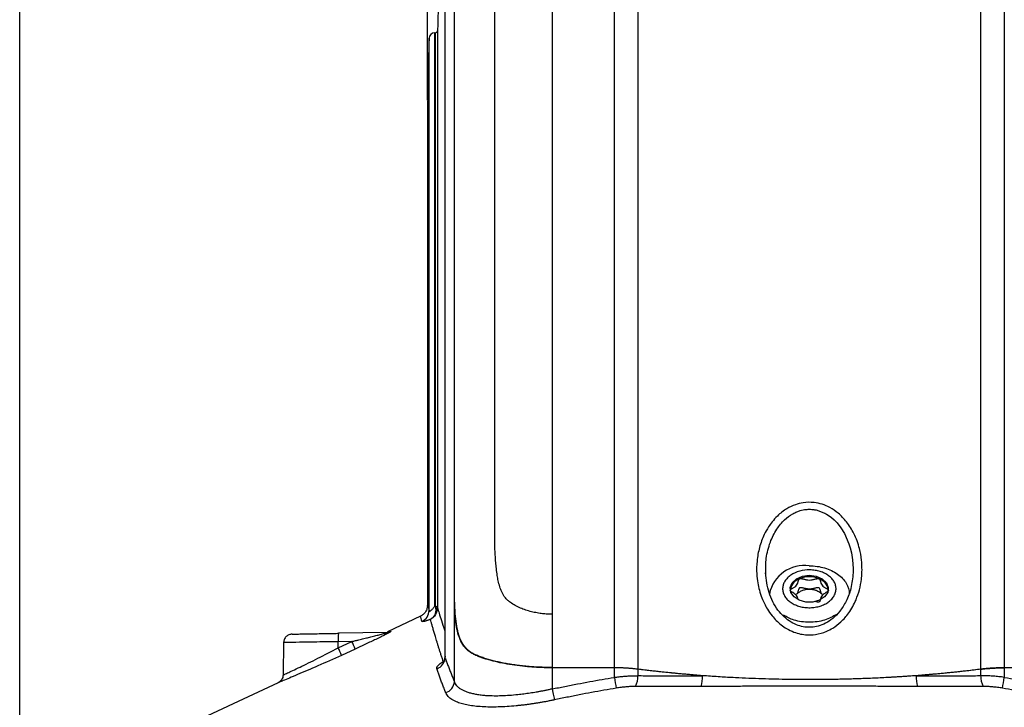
# Model space of a CAD drawing. Header units: millimetres. Extents: x 19 to 819, y 19 to 629.
# Tile 4 of 56: x 98 to 184, y 274 to 334. Entities that reach past the tile are written whole.
import ezdxf

# ---------------------------------------------------------------- set-up
doc = ezdxf.new("R2010")
doc.units = ezdxf.units.MM
doc.header["$LTSCALE"] = 3
doc.layers.add('DIMENSIONS', color=140, linetype='Continuous', lineweight=25)
doc.styles.add('SLDTEXTSTYLE0', font='TXT', dxfattribs={"width": 0.7})
doc.dimstyles.new('SLDDIMSTYLE1', dxfattribs={"dimtxt": 6.474023, "dimasz": 9.906, "dimexe": 0, "dimexo": 0.0625, "dimgap": 1.618506, "dimtad": 0, "dimtih": 1, "dimtoh": 1, "dimrnd": 1e-09, "dimzin": 12, "dimdsep": 46, "dimtxsty": 'SLDTEXTSTYLE0', "dimsah": 1, "dimcen": 0.09, "dimadec": 0, "dimazin": 3, "dimtfac": 1, "dimtofl": 0, "dimtmove": 0, "dimatfit": 3, "dimfxl": 0, "dimfrac": 2, "dimtolj": 1, "dimtzin": 12, "dimarcsym": 0})
doc.dimstyles.new('SLDDIMSTYLE3', dxfattribs={"dimtxt": 6.474023, "dimasz": 9.906, "dimexe": 0, "dimexo": 0.0625, "dimgap": 1.618506, "dimtad": 0, "dimtih": 1, "dimtoh": 1, "dimrnd": 1e-09, "dimzin": 4, "dimdsep": 46, "dimtxsty": 'SLDTEXTSTYLE0', "dimsah": 1, "dimcen": 0.09, "dimadec": 0, "dimazin": 1, "dimtfac": 1, "dimtmove": 0, "dimatfit": 0, "dimfxl": 0, "dimfrac": 2, "dimtolj": 1, "dimtzin": 12, "dimarcsym": 0})

# ---------------------------------------------------------------- blocks, each defined once
blk = doc.blocks.new('_D_11')
at = {"layer": 'DIMENSIONS'}
for p, q in [((97.962, 192.679), (97.962, 422.986)), ((236.578, 192.679), (236.578, 422.986)), ((97.962, 413.461), (149.055, 413.461)), ((157.827, 413.461), (155.653, 413.461)), ((155.653, 413.461), (155.653, 403.171)), ((177.066, 413.461), (179.24, 413.461)), ((179.24, 413.461), (179.24, 403.171)), ((236.578, 413.461), (185.838, 413.461)), ((155.653, 403.171), (157.827, 403.171)), ((179.24, 403.171), (177.066, 403.171))]:
    blk.add_line(p, q, dxfattribs=at)
for points in [[(97.962, 413.461), (107.868, 411.937), (107.868, 414.985)], [(236.578, 413.461), (226.672, 414.985), (226.672, 411.937)]]:
    blk.add_solid(points, dxfattribs=at)
at = {"layer": 'DIMENSIONS', "char_height": 6.35, "attachment_point": 1, "style": 'SLDTEXTSTYLE0'}
for s, insert in [('138.6', (155.134, 423.095)), ('5.46', (157.827, 411.357))]:
    blk.add_mtext(s, dxfattribs=dict(at, insert=insert))
blk = doc.blocks.new('_D_16')
at = {"layer": 'DIMENSIONS'}
for p, q in [((133.748, 326.75), (133.748, 397.714)), ((200.79, 326.75), (200.79, 397.714)), ((133.748, 388.189), (114.698, 388.189)), ((157.827, 388.189), (155.653, 388.189)), ((155.653, 388.189), (155.653, 377.9)), ((177.066, 388.189), (179.24, 388.189)), ((179.24, 388.189), (179.24, 377.9)), ((200.79, 388.189), (219.84, 388.189)), ((155.653, 377.9), (157.827, 377.9)), ((179.24, 377.9), (177.066, 377.9))]:
    blk.add_line(p, q, dxfattribs=at)
for points in [[(133.748, 388.189), (123.842, 389.713), (123.842, 386.665)], [(200.79, 388.189), (210.696, 386.665), (210.696, 389.713)]]:
    blk.add_solid(points, dxfattribs=at)
at = {"layer": 'DIMENSIONS', "char_height": 6.35, "attachment_point": 1, "style": 'SLDTEXTSTYLE0'}
for s, insert in [('67.0', (157.827, 397.824)), ('2.64', (157.827, 386.086))]:
    blk.add_mtext(s, dxfattribs=dict(at, insert=insert))

msp = doc.modelspace()

# ---------------------------------------------------------------- linework, layer by layer
for p, q in [((144.692, 366.513), (144.692, 281.665)), ((150.156, 276.993), (150.156, 366.744)), ((152.21, 367.087), (152.21, 276.868)), ((182.328, 276.868), (182.328, 367.087)), ((184.382, 366.744), (184.382, 276.993)), ((135.291, 352.613), (135.291, 277.845)), ((135.288, 352.561), (135.288, 278.027)), ((134.628, 332.836), (134.628, 282.375)), ((133.898, 281.992), (133.898, 332.185)), ((134.393, 282.371), (134.393, 332.665)), ((134.451, 282.347), (134.451, 332.665)), ((133.748, 322.94), (133.748, 282.454)), ((163.463, 285.136), (163.466, 285.296)), ((136.113, 283.964), (136.125, 283.964)), ((136.114, 275.749), (136.114, 283.905)), ((134.393, 282.371), (134.446, 282.348)), ((134.446, 282.348), (134.451, 282.347)), ((133.155, 281.493), (130.237, 280.131)), ((144.692, 281.665), (144.692, 276.993)), ((130.218, 280.066), (125.947, 279.991)), ((121.129, 279.257), (121.078, 276.317)), ((125.921, 278.725), (127.121, 279.275)), ((127.121, 279.275), (125.921, 279.254)), ((125.921, 278.725), (125.921, 279.254)), ((127.395, 278.609), (126.195, 278.058)), ((135.141, 277.518), (135.321, 277.578)), ((135.303, 277.98), (135.291, 277.845)), ((137.982, 278.067), (138.05, 278.067)), ((144.692, 276.993), (150.156, 276.993)), ((150.156, 276.965), (144.692, 276.965)), ((144.692, 276.965), (144.692, 275.109)), ((150.156, 276.129), (150.156, 276.965)), ((152.21, 276.84), (152.21, 276.276)), ((182.328, 276.276), (182.328, 276.84)), ((184.382, 276.993), (189.846, 276.993)), ((189.846, 276.965), (184.382, 276.965)), ((184.382, 276.965), (184.382, 276.129)), ((120.646, 275.657), (108.587, 270.031))]:
    msp.add_line(p, q)
at = {"flags": 128}
for points in [[(167.617, 290.849), (167.618, 290.849), (167.618, 290.849), (167.618, 290.849), (167.619, 290.849), (167.62, 290.849), (167.622, 290.849), (167.626, 290.848), (167.633, 290.847), (167.645, 290.846), (167.669, 290.842), (167.714, 290.835), (167.82, 290.816), (167.82, 290.816), (167.82, 290.816), (167.82, 290.816), (167.82, 290.816), (167.821, 290.816), (167.821, 290.816), (167.822, 290.816), (167.827, 290.815), (167.838, 290.813), (167.861, 290.808), (167.955, 290.786), (168.605, 290.539), (168.605, 290.539), (168.605, 290.539), (168.605, 290.539), (168.606, 290.538), (168.608, 290.537), (168.624, 290.529), (168.655, 290.513), (168.786, 290.439), (168.996, 290.303), (169.203, 290.148), (169.439, 289.942), (169.698, 289.673), (170.027, 289.256), (170.342, 288.748), (170.745, 287.826), (170.847, 287.502), (170.96, 287.047), (171.06, 286.449), (171.113, 285.668), (171.106, 285.298)], [(167.269, 285.081), (167.874, 285.001), (168.397, 284.772), (168.768, 284.424), (168.937, 284.006), (168.88, 283.572), (168.606, 283.183), (168.151, 282.889), (167.577, 282.732), (166.961, 282.732), (166.387, 282.889), (165.932, 283.183), (165.658, 283.572), (165.601, 284.006), (165.77, 284.424), (166.141, 284.772), (166.664, 285.001), (167.269, 285.081)], [(144.692, 275.109), (144.724, 274.956), (144.755, 274.806), (144.785, 274.664), (144.813, 274.53), (144.839, 274.41), (144.861, 274.305), (144.879, 274.217), (144.894, 274.149)]]:
    msp.add_lwpolyline(points, dxfattribs=at)
for centre, radius, start, end in [((134.451, 332.842), 0.177, 269.99483, 358.01222), ((134.393, 332.169), 0.496, 89.99472, 178.14253), ((166.832, 282.818), 3.124, 81.95053, 168.57825), ((166.79, 283.625), 1.21, 107.24827, 170.46582), ((167.269, 282.664), 2.277, 68.419, 111.581), ((167.748, 283.625), 1.21, 9.53418, 72.75173), ((132.837, 282.001), 1.061, 294.15209, 359.48671), ((134.497, 282.378), 0.188, 260.67943, 314.15081), ((130.205, 280.805), 0.739, 271.00657, 295.19786), ((129.462, 279.498), 3.549, 172.00564, 183.92801), ((122.55, 277.003), 5.105, 18.33394, 26.43226), ((121.372, 276.46), 5.081, 18.33264, 26.46925), ((134.228, 277.894), 1.064, 288.61923, 357.34815), ((135.045, 275.812), 1.071, 286.8797, 356.61294), ((384.279, 315.103), 237.345, 189.45127, 189.68343), ((150.322, 276.175), 1.891, 333.38596, 3.05205), ((155.016, 276.167), 2.871, 343.01556, 2.17019), ((179.522, 276.167), 2.871, 177.82982, 196.98444), ((184.216, 276.175), 1.891, 176.94796, 206.61403), ((-49.741, 315.103), 237.345, 350.31657, 350.54873)]:
    msp.add_arc(centre, radius, start, end)
for points, knots in [([(136.113, 283.964), (136.113, 284.265), (136.113, 284.951), (136.114, 286.104), (136.114, 287.504), (136.114, 289.148), (136.114, 291.034), (136.114, 293.158), (136.113, 295.514), (136.113, 298.096), (136.113, 300.895), (136.113, 303.899), (136.113, 307.097), (136.113, 310.47), (136.113, 314.001), (136.113, 317.666), (136.113, 321.438), (136.113, 325.285), (136.113, 329.173), (136.113, 333.062), (136.113, 336.905), (136.113, 339.79), (136.113, 342.485), (136.114, 344.399), (136.113, 346.697), (136.113, 348.409), (136.113, 350.867), (136.114, 352.454), (136.114, 353.607), (136.114, 353.858), (136.114, 354.129), (136.114, 354.419), (136.114, 354.725), (136.114, 355.045), (136.114, 355.377), (136.114, 355.719), (136.114, 356.067), (136.114, 356.419), (136.114, 356.772), (136.114, 357.122), (136.114, 357.466), (136.114, 357.801), (136.114, 358.122), (136.114, 358.425), (136.114, 358.705), (136.114, 358.962), (136.113, 359.102), (136.113, 359.174)], [0, 0, 0, 0, 0.0079159, 0.0180211, 0.0303155, 0.0447992, 0.0614721, 0.0803341, 0.1013853, 0.1246256, 0.1500549, 0.1776732, 0.2074803, 0.2394763, 0.273661, 0.3100344, 0.3485964, 0.3893469, 0.4322857, 0.4774129, 0.5247282, 0.5742316, 0.5917113, 0.6375779, 0.658892, 0.7004145, 0.7242236, 0.7932441, 0.7985657, 0.8045052, 0.8110625, 0.8182376, 0.8260305, 0.8344412, 0.8434698, 0.8531161, 0.8633802, 0.8742622, 0.8857619, 0.8978794, 0.9106147, 0.9239678, 0.9379387, 0.9525274, 0.9677338, 0.983558, 1, 1, 1, 1]), ([(136.125, 283.964), (136.125, 284.26), (136.125, 284.855), (136.125, 285.747), (136.125, 286.64), (136.125, 287.536), (136.125, 288.433), (136.125, 289.332), (136.125, 290.233), (136.125, 291.134), (136.126, 292.037), (136.126, 292.941), (136.126, 293.845), (136.126, 294.75), (136.126, 295.656), (136.126, 296.562), (136.126, 297.467), (136.126, 298.373), (136.126, 299.278), (136.126, 300.183), (136.126, 301.087), (136.126, 301.99), (136.126, 302.892), (136.127, 303.793), (136.127, 304.692), (136.127, 305.59), (136.127, 306.486), (136.127, 307.38), (136.127, 308.272), (136.127, 309.161), (136.127, 310.048), (136.127, 310.932), (136.127, 311.813), (136.127, 312.691), (136.127, 313.566), (136.127, 314.436), (136.127, 315.304), (136.127, 316.167), (136.127, 317.026), (136.127, 317.88), (136.127, 318.73), (136.127, 319.575), (136.127, 320.415), (136.127, 321.25), (136.128, 322.08), (136.128, 322.904), (136.128, 323.722), (136.128, 324.534), (136.128, 325.341), (136.128, 326.14), (136.128, 326.934), (136.128, 327.721), (136.128, 328.501), (136.128, 329.273), (136.128, 330.039), (136.128, 330.798), (136.128, 331.549), (136.128, 332.292), (136.128, 333.027), (136.128, 333.754), (136.128, 334.473), (136.128, 335.184), (136.128, 335.886), (136.128, 336.579), (136.128, 337.263), (136.128, 337.939), (136.128, 338.605), (136.128, 339.263), (136.128, 339.911), (136.128, 340.55), (136.128, 341.179), (136.128, 341.799), (136.128, 342.408), (136.128, 343.008), (136.128, 343.598), (136.128, 344.178), (136.128, 344.748), (136.128, 345.308), (136.127, 345.857), (136.127, 346.395), (136.127, 346.923), (136.127, 347.44), (136.127, 347.947), (136.127, 348.443), (136.127, 348.929), (136.127, 349.403), (136.127, 349.867), (136.127, 350.32), (136.127, 350.762), (136.127, 351.194), (136.127, 351.614), (136.127, 352.023), (136.127, 352.422), (136.127, 352.809), (136.127, 353.186), (136.127, 353.551), (136.127, 353.905), (136.127, 354.248), (136.127, 354.58), (136.126, 354.901), (136.126, 355.211), (136.126, 355.51), (136.126, 355.798), (136.126, 356.076), (136.126, 356.342), (136.126, 356.598), (136.126, 356.843), (136.126, 357.077), (136.126, 357.301), (136.126, 357.514), (136.126, 357.717), (136.126, 357.909), (136.125, 358.091), (136.125, 358.262), (136.125, 358.423), (136.125, 358.573), (136.125, 358.714), (136.125, 358.844), (136.125, 358.964), (136.125, 359.075), (136.125, 359.141), (136.125, 359.174)], [0, 0, 0, 0, 0.0077886, 0.0156054, 0.0234504, 0.0313231, 0.0392235, 0.0471514, 0.0551066, 0.0630891, 0.0710985, 0.0791346, 0.0871967, 0.0952844, 0.1033971, 0.1115343, 0.1196956, 0.1278805, 0.1360886, 0.1443194, 0.1525725, 0.1608476, 0.1691442, 0.1774621, 0.1858008, 0.1941602, 0.2025398, 0.2109395, 0.2193586, 0.2277966, 0.2362528, 0.2447267, 0.2532176, 0.261725, 0.2702482, 0.2787867, 0.28734, 0.2959074, 0.3044885, 0.3130826, 0.3216894, 0.3303084, 0.338939, 0.3475808, 0.3562333, 0.3648961, 0.3735685, 0.3822498, 0.3909393, 0.3996366, 0.4083408, 0.4170514, 0.4257677, 0.4344892, 0.4432151, 0.4519448, 0.4606778, 0.4694134, 0.478151, 0.48689, 0.4956299, 0.5043701, 0.51311, 0.521849, 0.5305866, 0.5393222, 0.5480552, 0.5567849, 0.5655108, 0.5742323, 0.5829486, 0.5916592, 0.6003634, 0.6090607, 0.6177502, 0.6264315, 0.6351039, 0.6437667, 0.6524192, 0.661061, 0.6696916, 0.6783106, 0.6869174, 0.6955115, 0.7040926, 0.71266, 0.7212133, 0.7297518, 0.738275, 0.7467824, 0.7552733, 0.7637472, 0.7722034, 0.7806414, 0.7890605, 0.7974602, 0.8058398, 0.8141992, 0.8225379, 0.8308558, 0.8391524, 0.8474275, 0.8556806, 0.8639114, 0.8721195, 0.8803044, 0.8884657, 0.8966029, 0.9047156, 0.9128033, 0.9208654, 0.9289015, 0.9369109, 0.9448934, 0.9528486, 0.9607765, 0.9686769, 0.9765496, 0.9843946, 0.9922114, 1, 1, 1, 1]), ([(135.288, 344.619), (135.229, 343.869), (135.042, 341.474), (134.815, 337.546), (134.688, 334.366), (134.628, 332.836)], [0, 0, 0, 0, 0.191095, 0.610712, 1, 1, 1, 1]), ([(144.692, 281.665), (144.622, 281.666), (144.482, 281.667), (144.271, 281.676), (144.06, 281.691), (143.849, 281.711), (143.536, 281.75), (143.126, 281.821), (142.623, 281.944), (142.14, 282.103), (141.674, 282.303), (141.244, 282.541), (140.908, 282.788), (140.671, 283.003), (140.512, 283.185), (140.384, 283.39), (140.238, 283.683), (140.09, 284.088), (139.965, 284.575), (139.87, 285.096), (139.779, 285.785), (139.706, 286.637), (139.665, 287.685), (139.654, 288.576), (139.656, 289.655), (139.655, 291.021), (139.655, 292.916), (139.655, 295.654), (139.655, 299.07), (139.655, 303.091), (139.655, 307.091), (139.655, 310.18), (139.655, 312.394), (139.655, 313.761), (139.655, 315.136), (139.655, 316.519), (139.655, 317.909), (139.655, 319.305), (139.655, 320.706), (139.655, 322.11), (139.655, 323.517), (139.655, 324.925), (139.655, 326.334), (139.655, 327.74), (139.655, 329.145), (139.655, 330.545), (139.655, 331.939), (139.655, 333.326), (139.655, 334.705), (139.655, 336.073), (139.655, 337.432), (139.655, 338.319), (139.655, 338.765)], [0, 0, 0, 0, 0.003108, 0.006226, 0.009356, 0.0125, 0.015663, 0.023456, 0.031164, 0.039112, 0.046766, 0.054792, 0.062349, 0.066642, 0.070146, 0.073873, 0.078013, 0.085422, 0.093743, 0.101001, 0.109465, 0.125197, 0.139547, 0.156613, 0.165195, 0.188036, 0.218097, 0.250825, 0.312295, 0.37444, 0.437203, 0.500524, 0.522502, 0.544805, 0.567432, 0.590384, 0.613658, 0.637254, 0.66117, 0.685404, 0.709954, 0.734819, 0.759995, 0.785479, 0.811268, 0.837359, 0.863748, 0.890431, 0.917402, 0.944658, 0.972192, 1, 1, 1, 1]), ([(133.898, 332.185), (133.861, 330.89), (133.791, 328.384), (133.749, 325.281), (133.753, 323.474), (133.754, 322.877)], [0, 0, 0, 0, 0.417468, 0.807858, 1, 1, 1, 1]), ([(167.686, 291.459), (167.926, 291.432), (168.404, 291.328), (169.128, 291.017), (169.868, 290.509), (170.6, 289.744), (171.25, 288.7), (171.67, 287.551), (171.893, 286.306), (171.908, 285.403), (171.821, 284.535), (171.687, 283.817), (171.346, 282.802), (170.815, 281.827), (170.097, 280.999), (169.42, 280.48), (168.674, 280.087), (167.906, 279.865), (167.115, 279.831), (166.479, 279.914), (165.871, 280.096), (165.13, 280.454), (164.491, 280.963), (163.953, 281.567), (163.502, 282.215), (163.133, 282.972), (162.881, 283.749), (162.727, 284.454), (162.631, 285.307), (162.651, 286.358), (162.86, 287.526), (163.23, 288.531), (163.637, 289.265), (164.025, 289.811), (164.535, 290.38), (165.217, 290.912), (165.996, 291.282), (166.804, 291.486), (167.364, 291.496), (167.686, 291.459)], [0, 0, 0, 0, 0.021883, 0.044216, 0.071292, 0.103058, 0.140039, 0.182778, 0.213981, 0.255499, 0.264796, 0.293829, 0.322135, 0.362508, 0.394509, 0.421571, 0.439705, 0.471161, 0.493336, 0.511181, 0.529264, 0.550859, 0.585732, 0.602915, 0.624631, 0.65774, 0.679501, 0.699281, 0.72366, 0.757894, 0.795163, 0.831632, 0.855179, 0.8716, 0.89267, 0.924695, 0.949664, 0.970623, 1, 1, 1, 1]), ([(163.466, 285.296), (163.454, 285.719), (163.436, 286.393), (163.622, 287.287), (163.889, 288.162), (164.344, 289.087), (165.029, 289.929), (165.664, 290.41), (166.143, 290.645), (166.534, 290.783), (166.938, 290.864), (167.327, 290.878), (167.537, 290.857), (167.617, 290.849)], [0, 0, 0, 0, 0.161546, 0.25694, 0.34824, 0.511275, 0.647975, 0.760381, 0.812692, 0.851653, 0.918991, 0.969251, 1, 1, 1, 1]), ([(171.109, 285.295), (171.064, 284.836), (170.981, 283.975), (170.549, 282.833), (169.996, 281.943), (169.37, 281.296), (168.724, 280.862), (168.084, 280.607), (167.467, 280.503), (166.868, 280.524), (166.264, 280.668), (165.395, 281.075), (164.412, 282.017), (163.629, 283.551), (163.496, 284.709), (163.429, 285.296)], [0, 0, 0, 0, 0.102636, 0.192214, 0.270078, 0.33536, 0.391203, 0.441784, 0.487131, 0.529019, 0.573691, 0.623892, 0.740665, 0.868744, 1, 1, 1, 1]), ([(167.32, 285.553), (167.473, 285.551), (167.779, 285.525), (168.218, 285.423), (168.622, 285.263), (168.973, 285.049), (169.259, 284.792), (169.469, 284.498), (169.593, 284.183), (169.627, 283.851), (169.57, 283.529), (169.42, 283.212), (169.195, 282.933), (168.885, 282.682), (168.529, 282.485), (168.115, 282.341), (167.679, 282.254), (167.217, 282.229), (166.757, 282.268), (166.328, 282.368), (165.925, 282.526), (165.578, 282.734), (165.283, 282.996), (165.075, 283.284), (164.946, 283.605), (164.911, 283.93), (164.966, 284.258), (165.111, 284.569), (165.338, 284.854), (165.739, 285.184), (166.399, 285.482), (167.016, 285.558), (167.32, 285.553)], [0, 0, 0, 0, 0.031141, 0.062601, 0.093677, 0.125155, 0.156484, 0.187661, 0.219717, 0.250146, 0.283114, 0.312633, 0.346197, 0.375147, 0.408453, 0.437725, 0.468953, 0.500311, 0.531733, 0.562902, 0.591856, 0.625473, 0.654935, 0.688034, 0.718365, 0.750545, 0.781647, 0.81303, 0.844458, 0.875514, 0.938125, 1, 1, 1, 1]), ([(167.269, 285.912), (167.727, 285.912), (168.185, 285.847), (169.032, 285.599), (169.42, 285.416), (170.068, 284.958), (170.327, 284.683), (170.678, 284.085), (170.769, 283.761), (170.769, 283.437)], [0, 0, 0, 0, 0.25, 0.25, 0.5, 0.5, 0.75, 0.75, 1, 1, 1, 1]), ([(165.594, 283.755), (165.595, 283.762), (165.597, 283.778), (165.61, 283.801), (165.63, 283.825), (165.665, 283.856), (165.725, 283.898), (165.814, 283.954), (165.909, 284.011), (166.032, 284.092), (166.166, 284.205), (166.238, 284.344), (166.275, 284.46), (166.299, 284.547), (166.322, 284.629), (166.344, 284.69), (166.369, 284.732), (166.396, 284.762), (166.42, 284.775), (166.432, 284.781)], [0, 0, 0, 0, 0.0175903, 0.0373511, 0.0600607, 0.0862358, 0.1346897, 0.2072382, 0.2924061, 0.3510487, 0.5000375, 0.6490262, 0.7075118, 0.792837, 0.8651312, 0.9138387, 0.9478746, 0.976083, 1, 1, 1, 1]), ([(166.432, 284.781), (166.441, 284.784), (166.46, 284.791), (166.495, 284.794), (166.535, 284.794), (166.59, 284.788), (166.672, 284.772), (166.785, 284.745), (166.902, 284.716), (167.064, 284.681), (167.269, 284.656), (167.474, 284.681), (167.636, 284.716), (167.753, 284.745), (167.866, 284.772), (167.952, 284.789), (168.015, 284.795), (168.066, 284.793), (168.094, 284.785), (168.107, 284.781)], [0, 0, 0, 0, 0.01759, 0.037351, 0.060061, 0.086236, 0.13469, 0.207238, 0.292406, 0.351049, 0.500037, 0.649026, 0.707512, 0.792837, 0.865131, 0.913839, 0.947875, 0.976083, 1, 1, 1, 1]), ([(168.107, 284.781), (168.115, 284.777), (168.133, 284.768), (168.154, 284.749), (168.174, 284.724), (168.195, 284.687), (168.216, 284.629), (168.239, 284.547), (168.263, 284.46), (168.3, 284.344), (168.372, 284.205), (168.506, 284.093), (168.629, 284.011), (168.723, 283.954), (168.812, 283.898), (168.877, 283.854), (168.915, 283.818), (168.939, 283.786), (168.942, 283.765), (168.944, 283.755)], [0, 0, 0, 0, 0.0175903, 0.0373511, 0.0600607, 0.0862358, 0.1346897, 0.2072382, 0.2924061, 0.3510487, 0.5000375, 0.6490262, 0.7075118, 0.792837, 0.8651312, 0.9138387, 0.9478746, 0.976083, 1, 1, 1, 1]), ([(137.982, 278.067), (137.93, 278.09), (137.825, 278.137), (137.677, 278.218), (137.536, 278.305), (137.402, 278.401), (137.275, 278.506), (137.156, 278.619), (137.045, 278.742), (136.844, 278.996), (136.595, 279.447), (136.375, 280.155), (136.236, 280.991), (136.172, 281.735), (136.141, 282.374), (136.126, 282.849), (136.116, 283.363), (136.114, 283.721), (136.114, 283.905)], [0, 0, 0, 0, 0.031192, 0.062369, 0.09357, 0.124833, 0.156198, 0.187703, 0.219385, 0.251282, 0.371659, 0.500788, 0.61756, 0.750271, 0.807273, 0.867888, 0.932127, 1, 1, 1, 1]), ([(138.05, 278.067), (138, 278.089), (137.9, 278.133), (137.758, 278.206), (137.625, 278.285), (137.499, 278.369), (137.381, 278.46), (137.27, 278.556), (137.167, 278.657), (137.07, 278.764), (136.87, 279.015), (136.618, 279.464), (136.39, 280.196), (136.248, 281.033), (136.183, 281.802), (136.151, 282.447), (136.135, 282.942), (136.126, 283.448), (136.125, 283.791), (136.125, 283.964)], [0, 0, 0, 0, 0.029191, 0.057999, 0.086449, 0.114571, 0.142392, 0.169944, 0.197256, 0.224359, 0.251263, 0.376605, 0.500755, 0.624981, 0.750243, 0.812698, 0.874853, 0.937141, 1, 1, 1, 1]), ([(166.288, 282.965), (166.26, 283.083), (166.203, 283.322), (165.883, 283.516), (165.681, 283.637), (165.615, 283.7), (165.597, 283.733), (165.595, 283.748), (165.594, 283.755)], [0, 0, 0, 0, 0.363331, 0.735714, 0.890061, 0.952231, 0.977474, 1, 1, 1, 1]), ([(167.27, 283.867), (167.243, 283.868), (167.189, 283.869), (167.104, 283.878), (167.013, 283.893), (166.904, 283.917), (166.787, 283.945), (166.675, 283.972), (166.58, 283.991), (166.503, 283.997), (166.431, 283.987), (166.38, 283.95), (166.348, 283.9), (166.323, 283.833), (166.3, 283.751), (166.277, 283.666), (166.248, 283.578), (166.214, 283.497), (166.176, 283.443), (166.158, 283.417)], [0, 0, 0, 0, 0.0455911, 0.0952914, 0.1494628, 0.2083696, 0.2934959, 0.3661875, 0.4150003, 0.4639372, 0.5014594, 0.538328, 0.5868071, 0.6352744, 0.7070767, 0.793095, 0.8505983, 0.9301588, 1, 1, 1, 1]), ([(166.158, 283.417), (166.177, 283.439), (166.216, 283.483), (166.285, 283.545), (166.375, 283.613), (166.488, 283.683), (166.627, 283.749), (166.777, 283.801), (166.936, 283.838), (167.101, 283.863), (167.214, 283.866), (167.27, 283.867)], [0, 0, 0, 0, 0.0813918, 0.1643553, 0.2495143, 0.3755446, 0.4999175, 0.6228387, 0.7484865, 0.8747724, 1, 1, 1, 1]), ([(168.386, 283.41), (168.374, 283.426), (168.348, 283.46), (168.317, 283.517), (168.289, 283.581), (168.263, 283.66), (168.239, 283.746), (168.216, 283.829), (168.187, 283.909), (168.123, 284), (167.979, 283.995), (167.867, 283.973), (167.754, 283.946), (167.636, 283.917), (167.513, 283.89), (167.396, 283.872), (167.31, 283.868), (167.27, 283.867)], [0, 0, 0, 0, 0.0456731, 0.095448, 0.1496937, 0.2086285, 0.2939473, 0.3666546, 0.4154738, 0.5005102, 0.5851447, 0.6336876, 0.7062729, 0.7917439, 0.8503632, 0.9299938, 1, 1, 1, 1]), ([(167.27, 283.867), (167.307, 283.866), (167.383, 283.865), (167.495, 283.854), (167.604, 283.837), (167.712, 283.813), (167.817, 283.782), (167.952, 283.732), (168.106, 283.656), (168.267, 283.544), (168.346, 283.455), (168.386, 283.41)], [0, 0, 0, 0, 0.084172, 0.167354, 0.250198, 0.333365, 0.417508, 0.503258, 0.669942, 0.833726, 1, 1, 1, 1]), ([(168.944, 283.755), (168.943, 283.748), (168.941, 283.733), (168.928, 283.71), (168.908, 283.686), (168.873, 283.655), (168.813, 283.613), (168.724, 283.557), (168.629, 283.499), (168.506, 283.418), (168.372, 283.305), (168.3, 283.167), (168.263, 283.05), (168.239, 282.964), (168.216, 282.882), (168.194, 282.82), (168.169, 282.778), (168.142, 282.748), (168.118, 282.735), (168.107, 282.73)], [0, 0, 0, 0, 0.01759, 0.037351, 0.060061, 0.086236, 0.13469, 0.207238, 0.292406, 0.351049, 0.500037, 0.649026, 0.707512, 0.792837, 0.865131, 0.913839, 0.947875, 0.976083, 1, 1, 1, 1]), ([(168.107, 282.73), (168.097, 282.727), (168.078, 282.72), (168.028, 282.715), (167.9, 282.726), (167.789, 282.749), (167.704, 282.767)], [0, 0, 0, 0, 0.0736075, 0.1562974, 0.3604262, 1, 1, 1, 1]), ([(133.748, 282.444), (133.74, 282.346), (133.724, 282.147), (133.593, 281.868), (133.395, 281.631), (133.221, 281.532), (133.135, 281.483)], [0, 0, 0, 0, 0.246168, 0.500304, 0.754284, 1, 1, 1, 1]), ([(133.75, 282.438), (133.749, 282.44), (133.736, 282.499), (133.776, 282.381), (133.857, 282.121), (133.898, 281.992)], [0, 0, 0, 0, 0.017295, 0.50784, 1, 1, 1, 1]), ([(133.898, 281.992), (133.898, 281.983), (133.9, 281.965), (133.909, 281.947), (133.923, 281.935), (133.947, 281.93), (133.989, 281.942), (134.056, 281.987), (134.134, 282.056), (134.217, 282.145), (134.306, 282.252), (134.363, 282.33), (134.393, 282.371)], [0, 0, 0, 0, 0.06219, 0.120158, 0.174721, 0.226864, 0.33014, 0.440311, 0.557287, 0.694782, 0.835345, 1, 1, 1, 1]), ([(134.628, 282.243), (134.629, 282.129), (134.612, 282.018), (134.554, 281.814), (134.513, 281.719), (134.352, 281.452), (134.201, 281.307), (134.019, 281.212)], [0, 0, 0, 0, 0.25, 0.25, 0.5, 0.5, 1, 1, 1, 1]), ([(134.467, 282.192), (134.48, 282.084), (134.48, 281.979), (134.454, 281.786), (134.428, 281.696), (134.311, 281.442), (134.183, 281.303), (134.019, 281.212)], [0, 0, 0, 0, 0.25, 0.25, 0.5, 0.5, 1, 1, 1, 1]), ([(134.451, 282.347), (134.464, 282.347), (134.493, 282.348), (134.539, 282.35), (134.583, 282.356), (134.619, 282.364), (134.625, 282.371), (134.628, 282.375)], [0, 0, 0, 0, 0.14453, 0.322814, 0.532407, 0.763602, 1, 1, 1, 1]), ([(134.628, 282.375), (134.628, 282.352), (134.628, 282.308), (134.628, 282.264), (134.628, 282.243)], [0, 0, 0, 0, 0.503112, 1, 1, 1, 1]), ([(134.628, 282.243), (134.675, 282.087), (134.768, 281.78), (134.982, 281.087), (135.155, 280.536), (135.28, 280.163), (135.288, 280.14)], [0, 0, 0, 0, 0.308105, 0.609744, 0.97605, 1, 1, 1, 1]), ([(133.271, 281.033), (133.217, 281.225), (133.141, 281.496), (133.148, 281.443), (133.15, 281.427)], [0, 0, 0, 0, 0.708789, 1, 1, 1, 1]), ([(134.019, 281.212), (133.982, 281.199), (133.911, 281.173), (133.81, 281.137), (133.717, 281.106), (133.631, 281.08), (133.553, 281.057), (133.459, 281.033), (133.364, 281.015), (133.29, 281.011), (133.277, 281.026), (133.271, 281.033)], [0, 0, 0, 0, 0.085288, 0.168846, 0.251307, 0.333327, 0.415569, 0.498687, 0.664978, 0.830298, 1, 1, 1, 1]), ([(135.141, 277.518), (135.106, 277.623), (135.035, 277.832), (134.936, 278.133), (134.842, 278.423), (134.753, 278.702), (134.67, 278.969), (134.591, 279.224), (134.517, 279.467), (134.432, 279.755), (134.338, 280.075), (134.241, 280.415), (134.156, 280.718), (134.081, 280.988), (134.039, 281.138), (134.019, 281.212)], [0, 0, 0, 0, 0.065222, 0.129609, 0.193187, 0.255985, 0.318036, 0.379374, 0.440035, 0.50006, 0.60294, 0.704082, 0.803766, 0.902295, 1, 1, 1, 1]), ([(169.674, 281.654), (169.334, 281.464), (168.632, 281.071), (167.27, 280.907), (165.958, 281.06), (165.297, 281.425), (165, 281.59)], [0, 0, 0, 0, 0.249692, 0.51586, 0.782027, 1, 1, 1, 1]), ([(127.121, 279.275), (127.228, 279.301), (127.427, 279.348), (127.704, 279.414), (128.021, 279.49), (128.375, 279.577), (128.803, 279.682), (129.206, 279.783), (129.553, 279.872), (129.805, 279.938), (129.977, 279.984), (130.103, 280.02), (130.186, 280.046), (130.232, 280.063), (130.223, 280.065), (130.218, 280.066)], [0, 0, 0, 0, 0.096472, 0.179805, 0.249998, 0.382799, 0.499769, 0.637903, 0.749551, 0.818576, 0.874629, 0.916532, 0.949293, 0.975519, 1, 1, 1, 1]), ([(130.52, 280.136), (130.522, 280.136), (130.527, 280.135), (130.522, 280.128), (130.508, 280.116), (130.482, 280.1), (130.447, 280.079), (130.379, 280.04), (130.254, 279.973), (130.017, 279.852), (129.667, 279.678), (129.237, 279.47), (128.775, 279.25), (128.324, 279.038), (127.858, 278.822), (127.552, 278.681), (127.395, 278.609)], [0, 0, 0, 0, 0.020475, 0.040661, 0.06095, 0.081728, 0.103356, 0.126151, 0.184403, 0.251461, 0.365633, 0.500959, 0.619608, 0.750557, 0.87211, 1, 1, 1, 1]), ([(130.237, 280.131), (130.238, 280.131), (130.239, 280.131), (130.254, 280.131), (130.276, 280.132), (130.308, 280.132), (130.348, 280.133), (130.397, 280.134), (130.453, 280.135), (130.498, 280.136), (130.52, 280.136)], [0, 0, 0, 0, 0.127669, 0.254577, 0.380723, 0.506108, 0.630728, 0.754584, 0.877675, 1, 1, 1, 1]), ([(121.865, 279.92), (121.772, 279.908), (121.581, 279.884), (121.335, 279.713), (121.164, 279.467), (121.139, 279.275), (121.128, 279.183)], [0, 0, 0, 0, 0.240554, 0.5, 0.759446, 1, 1, 1, 1]), ([(125.921, 279.254), (125.536, 279.249), (124.81, 279.238), (123.617, 279.22), (122.373, 279.201), (121.333, 279.186), (121.195, 279.184), (121.128, 279.183)], [0, 0, 0, 0, 0.151578, 0.285785, 0.501265, 0.756872, 1, 1, 1, 1]), ([(121.865, 279.92), (121.865, 279.92), (121.867, 279.92), (121.882, 279.92), (121.906, 279.921), (121.94, 279.921), (122.003, 279.922), (122.118, 279.924), (122.311, 279.928), (122.549, 279.932), (122.905, 279.938), (123.402, 279.947), (124.06, 279.958), (124.646, 279.968), (125.146, 279.977), (125.543, 279.984), (125.812, 279.989), (125.947, 279.991)], [0, 0, 0, 0, 0.030882, 0.061815, 0.092869, 0.124115, 0.15562, 0.23077, 0.306948, 0.378176, 0.450493, 0.583579, 0.698481, 0.814653, 0.876232, 0.937829, 1, 1, 1, 1]), ([(121.078, 276.323), (121.078, 276.323), (121.045, 276.308), (121.162, 276.363), (121.438, 276.492), (121.919, 276.72), (122.748, 277.118), (124.099, 277.779), (125.312, 278.408), (125.921, 278.725)], [0, 0, 0, 0, 0.000387, 0.12316, 0.248102, 0.369622, 0.49731, 0.747571, 1, 1, 1, 1]), ([(126.195, 278.058), (125.498, 277.742), (124.105, 277.112), (122.566, 276.455), (121.613, 276.055), (121.063, 275.828), (120.74, 275.695), (120.608, 275.641), (120.646, 275.657), (120.646, 275.657)], [0, 0, 0, 0, 0.249465, 0.49851, 0.624452, 0.748773, 0.874357, 0.999202, 1, 1, 1, 1]), ([(134.568, 276.886), (134.565, 276.897), (134.559, 276.919), (134.56, 276.955), (134.569, 276.993), (134.587, 277.034), (134.612, 277.077), (134.645, 277.122), (134.703, 277.189), (134.8, 277.281), (134.952, 277.398), (135.078, 277.478), (135.141, 277.518)], [0, 0, 0, 0, 0.07071, 0.141102, 0.211526, 0.282331, 0.35386, 0.426445, 0.500403, 0.665766, 0.831146, 1, 1, 1, 1]), ([(135.291, 277.845), (135.333, 277.731), (135.418, 277.505), (135.55, 277.159), (135.686, 276.81), (135.825, 276.458), (135.967, 276.106), (136.065, 275.867), (136.114, 275.749)], [0, 0, 0, 0, 0.1713024, 0.3407682, 0.508384, 0.6741366, 0.8380129, 1, 1, 1, 1]), ([(144.692, 276.965), (144.6, 276.965), (144.416, 276.966), (144.14, 276.97), (143.866, 276.978), (143.592, 276.988), (143.319, 277.002), (143.047, 277.019), (142.553, 277.054), (141.847, 277.123), (140.955, 277.248), (140.11, 277.407), (139.455, 277.566), (138.967, 277.707), (138.619, 277.82), (138.289, 277.939), (138.085, 278.024), (137.982, 278.067)], [0, 0, 0, 0, 0.0358795, 0.0716894, 0.1074664, 0.143247, 0.1790681, 0.2149662, 0.2509777, 0.3758165, 0.5004405, 0.6257327, 0.7505841, 0.812691, 0.8748292, 0.9371994, 1, 1, 1, 1]), ([(144.692, 276.993), (144.595, 276.993), (144.401, 276.994), (144.11, 276.999), (143.82, 277.008), (143.53, 277.019), (143.242, 277.034), (142.955, 277.053), (142.67, 277.075), (142.387, 277.1), (142.106, 277.128), (141.828, 277.159), (141.553, 277.194), (141.281, 277.232), (140.941, 277.285), (140.537, 277.355), (140.078, 277.448), (139.633, 277.552), (139.205, 277.665), (138.797, 277.789), (138.408, 277.922), (138.17, 278.018), (138.05, 278.067)], [0, 0, 0, 0, 0.038344, 0.076691, 0.115049, 0.153423, 0.191819, 0.230243, 0.2687, 0.307196, 0.345737, 0.384328, 0.422975, 0.461686, 0.500468, 0.570239, 0.640443, 0.711144, 0.782419, 0.854336, 0.926857, 1, 1, 1, 1]), ([(135.356, 274.787), (135.306, 274.914), (135.207, 275.165), (135.065, 275.531), (134.931, 275.887), (134.804, 276.231), (134.682, 276.564), (134.606, 276.779), (134.568, 276.886)], [0, 0, 0, 0, 0.172728, 0.342979, 0.510791, 0.676201, 0.839255, 1, 1, 1, 1]), ([(150.156, 276.993), (150.225, 276.993), (150.365, 276.992), (150.574, 276.989), (150.783, 276.982), (150.99, 276.974), (151.242, 276.96), (151.537, 276.939), (151.876, 276.908), (152.098, 276.882), (152.21, 276.868)], [0, 0, 0, 0, 0.100004, 0.199885, 0.299661, 0.399346, 0.498957, 0.66379, 0.83078, 1, 1, 1, 1]), ([(152.21, 276.84), (152.136, 276.849), (151.988, 276.867), (151.764, 276.89), (151.538, 276.91), (151.311, 276.927), (151.083, 276.941), (150.853, 276.952), (150.622, 276.959), (150.389, 276.964), (150.233, 276.965), (150.156, 276.965)], [0, 0, 0, 0, 0.112319, 0.223943, 0.335038, 0.445773, 0.556317, 0.666842, 0.777517, 0.888514, 1, 1, 1, 1]), ([(152.21, 276.868), (152.427, 276.842), (152.862, 276.788), (153.519, 276.712), (154.18, 276.639), (154.846, 276.57), (155.517, 276.504), (156.192, 276.442), (156.871, 276.383), (157.554, 276.328), (158.241, 276.276), (158.932, 276.229), (160.654, 276.119), (163.435, 275.993), (167.282, 275.936), (171.125, 275.994), (174.091, 276.129), (176.189, 276.267), (177.445, 276.363), (178.689, 276.471), (179.917, 276.592), (181.131, 276.723), (181.93, 276.82), (182.328, 276.868)], [0, 0, 0, 0, 0.0225123, 0.0450693, 0.0676715, 0.0903197, 0.1130145, 0.1357564, 0.1585464, 0.1813849, 0.2042727, 0.2272105, 0.2501991, 0.3751343, 0.5005771, 0.6255756, 0.7501055, 0.7921557, 0.8340398, 0.8757621, 0.9173269, 0.9587382, 1, 1, 1, 1]), ([(157.885, 276.275), (157.669, 276.292), (157.239, 276.325), (156.596, 276.378), (155.957, 276.435), (155.322, 276.495), (154.691, 276.558), (154.065, 276.624), (153.442, 276.693), (152.824, 276.764), (152.414, 276.815), (152.21, 276.84)], [0, 0, 0, 0, 0.112057, 0.223871, 0.335444, 0.44678, 0.557882, 0.668752, 0.779393, 0.889808, 1, 1, 1, 1]), ([(182.328, 276.84), (182.123, 276.815), (181.713, 276.764), (181.094, 276.692), (180.47, 276.623), (179.843, 276.557), (179.212, 276.494), (178.577, 276.435), (177.939, 276.378), (177.298, 276.325), (176.868, 276.292), (176.653, 276.275)], [0, 0, 0, 0, 0.1104025, 0.2210002, 0.3317856, 0.4427509, 0.5538884, 0.6651901, 0.776648, 0.8882541, 1, 1, 1, 1]), ([(182.328, 276.868), (182.395, 276.876), (182.529, 276.893), (182.731, 276.914), (182.934, 276.933), (183.138, 276.949), (183.387, 276.965), (183.686, 276.98), (184.033, 276.991), (184.266, 276.992), (184.382, 276.993)], [0, 0, 0, 0, 0.101805, 0.202801, 0.303003, 0.402427, 0.501088, 0.667122, 0.833401, 1, 1, 1, 1]), ([(182.328, 276.84), (182.402, 276.849), (182.551, 276.867), (182.778, 276.89), (183.006, 276.91), (183.235, 276.927), (183.465, 276.941), (183.695, 276.952), (183.925, 276.959), (184.154, 276.964), (184.306, 276.965), (184.382, 276.965)], [0, 0, 0, 0, 0.112992, 0.22564, 0.33789, 0.449685, 0.560971, 0.671695, 0.781807, 0.891257, 1, 1, 1, 1]), ([(121.078, 276.323), (121.071, 276.255), (121.058, 276.115), (120.965, 275.923), (120.827, 275.759), (120.705, 275.69), (120.645, 275.656)], [0, 0, 0, 0, 0.2450636, 0.5, 0.7549364, 1, 1, 1, 1]), ([(144.692, 275.109), (144.599, 275.088), (144.413, 275.045), (144.133, 274.986), (143.855, 274.929), (143.578, 274.876), (143.302, 274.826), (143.028, 274.78), (142.756, 274.737), (142.486, 274.697), (142.218, 274.661), (141.953, 274.628), (141.527, 274.58), (140.952, 274.529), (140.252, 274.492), (139.598, 274.485), (139.04, 274.505), (138.57, 274.545), (138.175, 274.597), (137.81, 274.665), (137.475, 274.749), (137.174, 274.848), (136.907, 274.961), (136.675, 275.091), (136.478, 275.234), (136.319, 275.392), (136.193, 275.562), (136.14, 275.686), (136.114, 275.749)], [0, 0, 0, 0, 0.023091, 0.046091, 0.069005, 0.091834, 0.114582, 0.137253, 0.159848, 0.182371, 0.204825, 0.227213, 0.24954, 0.313688, 0.376573, 0.438342, 0.499173, 0.544633, 0.59, 0.635321, 0.680644, 0.726024, 0.771468, 0.816853, 0.86228, 0.90787, 0.95374, 1, 1, 1, 1]), ([(144.692, 275.109), (145.063, 275.185), (145.802, 275.336), (146.906, 275.551), (147.998, 275.755), (149.08, 275.949), (149.798, 276.069), (150.156, 276.129)], [0, 0, 0, 0, 0.204602, 0.40689, 0.606877, 0.804575, 1, 1, 1, 1]), ([(150.156, 276.129), (150.226, 276.138), (150.366, 276.157), (150.575, 276.182), (150.783, 276.203), (150.989, 276.222), (151.24, 276.242), (151.537, 276.26), (151.877, 276.273), (152.099, 276.275), (152.21, 276.276)], [0, 0, 0, 0, 0.101405, 0.202033, 0.301904, 0.401036, 0.499448, 0.6661, 0.832919, 1, 1, 1, 1]), ([(152.21, 276.276), (152.415, 276.276), (152.824, 276.275), (153.443, 276.275), (154.066, 276.275), (154.693, 276.275), (155.324, 276.275), (155.959, 276.275), (156.597, 276.275), (157.239, 276.275), (157.67, 276.275), (157.885, 276.275)], [0, 0, 0, 0, 0.110044, 0.220354, 0.330932, 0.441776, 0.552887, 0.664265, 0.77591, 0.887821, 1, 1, 1, 1]), ([(176.653, 276.275), (176.431, 276.259), (175.989, 276.227), (175.322, 276.182), (174.655, 276.141), (173.987, 276.104), (173.317, 276.07), (172.647, 276.04), (171.975, 276.013), (171.303, 275.99), (170.629, 275.971), (169.955, 275.955), (169.279, 275.942), (168.602, 275.933), (167.924, 275.928), (167.078, 275.926), (166.065, 275.931), (164.886, 275.947), (163.711, 275.975), (162.539, 276.013), (161.37, 276.062), (160.205, 276.122), (159.042, 276.192), (158.271, 276.247), (157.885, 276.275)], [0, 0, 0, 0, 0.035938, 0.07182, 0.107657, 0.143455, 0.179224, 0.214973, 0.250709, 0.286442, 0.32218, 0.357931, 0.393705, 0.42951, 0.465354, 0.501246, 0.563705, 0.626041, 0.688298, 0.750523, 0.81276, 0.875055, 0.937453, 1, 1, 1, 1]), ([(176.653, 276.275), (176.868, 276.275), (177.297, 276.275), (177.938, 276.275), (178.576, 276.275), (179.21, 276.275), (179.841, 276.275), (180.469, 276.275), (181.093, 276.275), (181.712, 276.275), (182.123, 276.276), (182.328, 276.276)], [0, 0, 0, 0, 0.111865, 0.223567, 0.335095, 0.446439, 0.557586, 0.668527, 0.77925, 0.889744, 1, 1, 1, 1]), ([(184.382, 276.129), (184.304, 276.139), (184.148, 276.16), (183.913, 276.187), (183.68, 276.21), (183.448, 276.23), (183.218, 276.247), (182.991, 276.259), (182.767, 276.268), (182.545, 276.274), (182.4, 276.275), (182.328, 276.276)], [0, 0, 0, 0, 0.112973, 0.225594, 0.337813, 0.44958, 0.560847, 0.671566, 0.781693, 0.891184, 1, 1, 1, 1]), ([(184.382, 276.129), (184.74, 276.069), (185.458, 275.949), (186.54, 275.755), (187.632, 275.551), (188.736, 275.336), (189.475, 275.185), (189.846, 275.109)], [0, 0, 0, 0, 0.195425, 0.393123, 0.59311, 0.795398, 1, 1, 1, 1]), ([(150.315, 275.181), (149.958, 275.119), (149.24, 274.997), (148.162, 274.8), (147.078, 274.594), (145.988, 274.377), (145.259, 274.225), (144.894, 274.149)], [0, 0, 0, 0, 0.197187, 0.395648, 0.595518, 0.796927, 1, 1, 1, 1]), ([(152.012, 275.328), (151.944, 275.328), (151.806, 275.327), (151.597, 275.319), (151.388, 275.308), (151.176, 275.292), (150.963, 275.271), (150.749, 275.246), (150.532, 275.216), (150.388, 275.192), (150.315, 275.181)], [0, 0, 0, 0, 0.125287, 0.249797, 0.373877, 0.497877, 0.622147, 0.747032, 0.872873, 1, 1, 1, 1]), ([(176.776, 275.328), (176.598, 275.328), (176.231, 275.328), (175.66, 275.329), (175.05, 275.331), (174.314, 275.334), (173.307, 275.339), (171.624, 275.348), (169.557, 275.358), (167.167, 275.364), (165.326, 275.359), (163.734, 275.352), (162.461, 275.346), (161.22, 275.339), (160.148, 275.334), (159.291, 275.33), (158.505, 275.328), (158.003, 275.328), (157.762, 275.328)], [0, 0, 0, 0, 0.028422, 0.058777, 0.091063, 0.125279, 0.175523, 0.250346, 0.390651, 0.500139, 0.625258, 0.679324, 0.750128, 0.825451, 0.874919, 0.919712, 0.961407, 1, 1, 1, 1]), ([(184.223, 275.181), (184.15, 275.192), (184.006, 275.216), (183.789, 275.246), (183.575, 275.271), (183.362, 275.292), (183.15, 275.308), (182.941, 275.319), (182.732, 275.327), (182.594, 275.328), (182.526, 275.328)], [0, 0, 0, 0, 0.127127, 0.252968, 0.377853, 0.502123, 0.626123, 0.750203, 0.874713, 1, 1, 1, 1]), ([(189.644, 274.149), (189.279, 274.225), (188.55, 274.377), (187.46, 274.594), (186.376, 274.8), (185.298, 274.997), (184.58, 275.119), (184.223, 275.181)], [0, 0, 0, 0, 0.203073, 0.404482, 0.604352, 0.802813, 1, 1, 1, 1]), ([(144.894, 274.149), (144.79, 274.127), (144.582, 274.084), (144.271, 274.023), (143.962, 273.966), (143.653, 273.912), (143.346, 273.861), (143.041, 273.814), (142.738, 273.77), (142.436, 273.73), (142.136, 273.693), (141.839, 273.66), (141.093, 273.584), (139.941, 273.51), (138.748, 273.524), (137.904, 273.596), (137.325, 273.681), (136.81, 273.796), (136.416, 273.925), (136.118, 274.055), (135.897, 274.177), (135.71, 274.312), (135.556, 274.459), (135.434, 274.616), (135.382, 274.73), (135.356, 274.787)], [0, 0, 0, 0, 0.023028, 0.045948, 0.068773, 0.091519, 0.114198, 0.136825, 0.159414, 0.18198, 0.204535, 0.227093, 0.249669, 0.375631, 0.499107, 0.561456, 0.623936, 0.686568, 0.74927, 0.790762, 0.832208, 0.873732, 0.915456, 0.957505, 1, 1, 1, 1])]:
    msp.add_open_spline(points, degree=3, knots=knots)
for points in [[(134.393, 332.665), (134.393, 332.672), (134.43, 332.676), (134.502, 332.676)], [(136.114, 283.905), (136.114, 283.925), (136.114, 283.944), (136.113, 283.964)], [(134.446, 282.348), (134.453, 282.296), (134.46, 282.243), (134.467, 282.192)], [(157.762, 275.328), (155.815, 275.328), (153.894, 275.328), (152.012, 275.328)], [(182.526, 275.328), (180.644, 275.328), (178.723, 275.328), (176.776, 275.328)]]:
    msp.add_open_spline(points, degree=3)

# ---------------------------------------------------------------- dimensions: what is measured, and where the dimension line sits
at = {"layer": 'DIMENSIONS'}
dim = msp.add_linear_dim(base=(236.578, 413.461), p1=(97.962, 188.869), p2=(236.578, 188.869), angle=0, dimstyle='SLDDIMSTYLE1', dxfattribs=at)
dim.commit()
dim.dimension.update_dxf_attribs({"geometry": '_D_11', "text_midpoint": (167.446, 413.461), "dimtype": 160})
dim = msp.add_linear_dim(base=(200.79, 388.189), p1=(133.748, 322.94), p2=(200.79, 322.94), dimstyle='SLDDIMSTYLE3', dxfattribs=at)
dim.commit()
dim.dimension.update_dxf_attribs({"geometry": '_D_16', "text_midpoint": (167.446, 388.189), "dimtype": 160})

doc.saveas('drawing.dxf')
